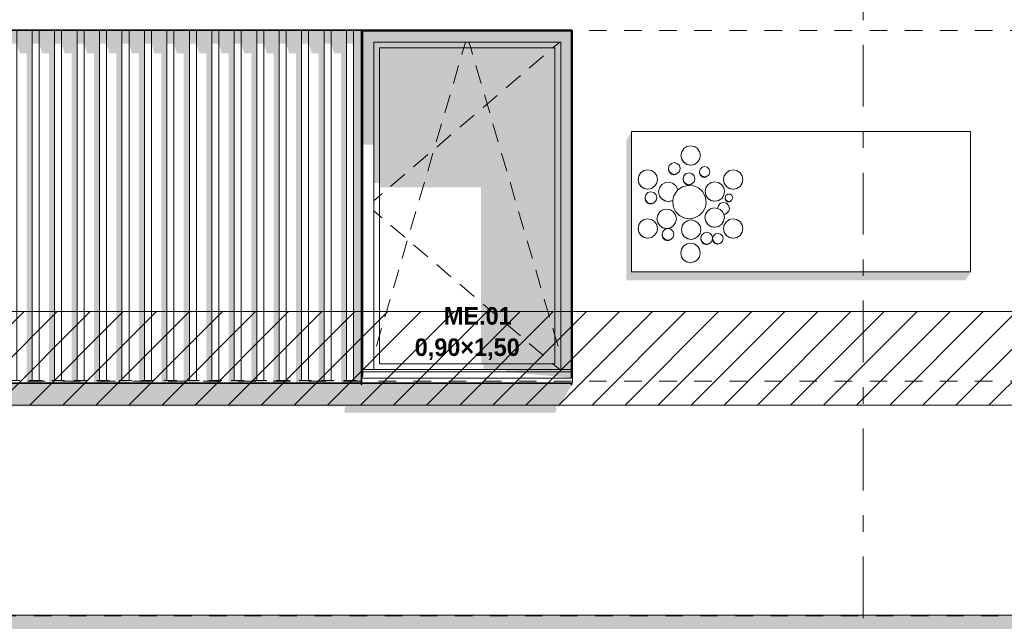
# Model space of a CAD drawing. Header units: millimetres. Extents: x -62337 to -23489, y -53000 to 10500.
# Tile 5 of 34: x -57976 to -53767, y -26 to 2546. Entities that reach past the tile are written whole.
import ezdxf
from ezdxf.enums import TextEntityAlignment as Align

# ---------------------------------------------------------------- set-up
doc = ezdxf.new("R2010")
doc.units = ezdxf.units.MM
doc.header["$MEASUREMENT"] = 0
doc.linetypes.add('_TIRET COURT 1', pattern=[150, 75, -75])
doc.linetypes.add('Axe', pattern=[546.805537, 264.583325, -105.833328, 70.555556, -105.833328])
for name, color, linetype in [('Nouveau_0', 7, 'Continuous'), ('Nouveau_2D - Dessin général', 7, 'Continuous'), ('Nouveau_2D - Etiquettes 50ème', 7, 'Continuous'), ('Nouveau__Constr - Poutres', 7, 'Continuous'), ('Nouveau__Grille structurelle (axe_trame)', 7, 'Continuous'), ('Nouveau__Murs ext - Bardages', 7, 'Continuous'), ('Nouveau__Murs ext - Périphériques', 7, 'Continuous'), ('Nouveau_Exter - Environnement', 7, 'Continuous'), ('Nouveau_Fenêtres Archicad', 7, 'Continuous')]:
    doc.layers.add(name, color=color, linetype=linetype)
doc.styles.add('STYLE_GENERE_1', font='arial.ttf')
doc.styles.add('STYLE_GENERE_2', font='GOTHIC.TTF')

# ---------------------------------------------------------------- blocks, each defined once
blk = doc.blocks.new('Élément de coupe_5')
at = {"layer": 'Nouveau__Murs ext - Périphériques', "linetype": 'Continuous', "lineweight": 13}
for points in [[(-57976.5, 2499.8), (-57976.5, 2402.4), (-57946.8, 2402.4), (-57946.8, 992.8), (-57889.3, 992.8), (-57880.5, 1002.8), (-57935.7, 1002.8), (-57935.7, 2499.8)], [(-57880.5, 2499.8), (-57880.5, 2402.4), (-57850.8, 2402.4), (-57850.8, 992.8), (-57793.3, 992.8), (-57784.5, 1002.8), (-57839.7, 1002.8), (-57839.7, 2499.8)], [(-57784.5, 2402.4), (-57754.8, 2402.4), (-57754.8, 992.8), (-57697.3, 992.8), (-57688.5, 1002.8), (-57743.7, 1002.8), (-57743.7, 2499.8), (-57784.5, 2499.8)], [(-57688.5, 2499.8), (-57688.5, 2402.4), (-57658.8, 2402.4), (-57658.8, 992.8), (-57601.3, 992.8), (-57592.5, 1002.8), (-57647.7, 1002.8), (-57647.7, 2499.8)], [(-57592.5, 2402.4), (-57562.8, 2402.4), (-57562.8, 992.8), (-57505.3, 992.8), (-57496.5, 1002.8), (-57551.7, 1002.8), (-57551.7, 2499.8), (-57592.5, 2499.8)], [(-57455.7, 2499.8), (-57496.5, 2499.8), (-57496.5, 2402.4), (-57466.8, 2402.4), (-57466.8, 992.8), (-57409.3, 992.8), (-57400.5, 1002.8), (-57455.7, 1002.8)], [(-57400.5, 2499.8), (-57400.5, 2402.4), (-57370.8, 2402.4), (-57370.8, 992.8), (-57313.3, 992.8), (-57304.5, 1002.8), (-57359.7, 1002.8), (-57359.7, 2499.8)], [(-57263.7, 2499.8), (-57304.5, 2499.8), (-57304.5, 2402.4), (-57274.8, 2402.4), (-57274.8, 992.8), (-57217.3, 992.8), (-57208.5, 1002.8), (-57263.7, 1002.8)], [(-57208.5, 2499.8), (-57208.5, 2402.4), (-57178.8, 2402.4), (-57178.8, 992.8), (-57121.3, 992.8), (-57112.5, 1002.8), (-57167.7, 1002.8), (-57167.7, 2499.8)], [(-57112.5, 2402.4), (-57082.8, 2402.4), (-57082.8, 992.8), (-57025.3, 992.8), (-57016.5, 1002.8), (-57071.7, 1002.8), (-57071.7, 2499.8), (-57112.5, 2499.8)], [(-56975.7, 2499.8), (-57016.5, 2499.8), (-57016.5, 2402.4), (-56986.8, 2402.4), (-56986.8, 992.8), (-56929.3, 992.8), (-56920.5, 1002.8), (-56975.7, 1002.8)], [(-56920.5, 2402.4), (-56890.8, 2402.4), (-56890.8, 992.8), (-56833.3, 992.8), (-56824.5, 1002.8), (-56879.7, 1002.8), (-56879.7, 2499.8), (-56920.5, 2499.8)], [(-56824.5, 2402.4), (-56794.8, 2402.4), (-56794.8, 992.8), (-56737.3, 992.8), (-56728.5, 1002.8), (-56783.7, 1002.8), (-56783.7, 2499.8), (-56824.5, 2499.8)], [(-56728.5, 2499.8), (-56728.5, 2402.4), (-56698.8, 2402.4), (-56698.8, 992.8), (-56641.3, 992.8), (-56632.5, 1002.8), (-56687.7, 1002.8), (-56687.7, 2499.8)], [(-56632.5, 2499.8), (-56632.5, 2402.4), (-56602.8, 2402.4), (-56602.8, 992.8), (-56516.1, 992.8), (-56516.1, 2499.8), (-56536.5, 2499.8), (-56536.5, 1002.8), (-56591.7, 1002.8), (-56591.7, 2499.8)], [(-56513.1, 2402.4), (-56513, 2402.4), (-56513, 2499.8), (-56513.1, 2499.8)], [(-55382.1, 2030.7), (-55382.1, 1430.7), (-53931.8, 1430.7), (-53910.8, 1467.3), (-55361.1, 1467.3), (-55361.1, 2067.3)], [(-56513.1, 1019.9), (-56513.1, 992.8), (-55619.1, 992.8), (-55619.1, 993.4), (-56513, 993.4), (-56513, 1020)], [(-60238, 989.8), (-60238, 892.4), (-59062.6, 892.4), (-59066.5, 885.3), (-59066.5, 865.3), (-58166.5, 865.3), (-58159.5, 887.5), (-58165.3, 887.5), (-58162.6, 892.4), (-58155, 892.4), (-58155, 887.5), (-58152, 887.5), (-58149.2, 892.4), (-56582.6, 892.4), (-56586.5, 885.3), (-56586.5, 865.3), (-55686.5, 865.3), (-55679.5, 887.5), (-55685.3, 887.5), (-55682.6, 892.4), (-55675, 892.4), (-55675, 887.5), (-55672, 887.5), (-55616.1, 984.9), (-55619.1, 984.9), (-55619.1, 989.8), (-56513.1, 989.8), (-56513.1, 984.9), (-56516.1, 984.9), (-56516.1, 989.8), (-58096.1, 989.8), (-58096.1, 984.9), (-58099.1, 984.9), (-58099.1, 989.8), (-58993.1, 989.8), (-58993.1, 984.9), (-58996.1, 984.9), (-58996.1, 989.8)]]:
    blk.add_hatch(color=7, dxfattribs=at).paths.add_polyline_path(points)
at = {"layer": 'Nouveau__Murs ext - Périphériques', "color": 7, "linetype": 'Continuous', "lineweight": 5}
blk.add_line((-53460, 0), (-60238, 0), dxfattribs=at)
blk = doc.blocks.new('Élément de coupe_31')
at = {"layer": 'Nouveau_Fenêtres Archicad', "linetype": 'Continuous', "lineweight": 13}
for points in [[(-56512.8, 2499.8), (-56513, 2499.8), (-56513, 2402.4), (-56510, 2402.4), (-56510, 2497)], [(-56512.8, 2499.8), (-56510, 2497), (-55619.1, 2497), (-55619.1, 2499.8)], [(-56510, 2497), (-56510, 2450), (-56463, 2450), (-55663, 2450), (-55619.1, 2450), (-55619.1, 2497)], [(-55616.1, 2497), (-55616.1, 2450), (-55616, 2450), (-55616, 2497)], [(-56463, 2450), (-56510, 2450), (-56510, 2011.7), (-56463, 2011.7)], [(-55663, 2450), (-56463, 2450), (-56463, 2425), (-56438, 2425), (-55688, 2425), (-55663, 2425)], [(-55619.1, 2450), (-55663, 2450), (-55663, 1050), (-55619.1, 1050)], [(-55616.1, 2450), (-55616.1, 1050), (-55616, 1050), (-55616, 2450)], [(-56463, 2425), (-56463, 1846.9), (-56438, 1846.9), (-56438, 2425)], [(-56438, 1828.6), (-56004.1, 1828.6), (-56004.1, 1075), (-55688, 1075), (-55688, 2425), (-56438, 2425)], [(-55688, 1075), (-55663, 1075), (-55663, 2425), (-55688, 2425)], [(-55663, 1075), (-55993.6, 1075), (-55993.6, 1050), (-55663, 1050)], [(-55898.3, 1050), (-55898.3, 1040), (-55619.1, 1040), (-55619.1, 1050)], [(-55898.3, 1040), (-55619.1, 1015), (-55619.1, 1040)], [(-55616.1, 1050), (-55616.1, 1040), (-55616, 1040), (-55616, 1050)], [(-55616, 1020), (-55616, 1040), (-55616.1, 1040), (-55616.1, 1020)]]:
    blk.add_hatch(color=7, dxfattribs=at).paths.add_polyline_path(points)
at = {"layer": 'Nouveau_Fenêtres Archicad', "color": 7, "linetype": 'Continuous', "lineweight": 13}
for p, q in [((-56513, 2499.8), (-56513, 1020)), ((-56510, 1020), (-56510, 2497)), ((-56510, 2497), (-55619.1, 2497)), ((-55613, 2500), (-55616.1, 2500)), ((-55616, 2497), (-55616, 1020)), ((-55613, 1020), (-55613, 2500)), ((-56463, 1050), (-56463, 2450)), ((-56463, 2450), (-55663, 2450)), ((-56077.7, 2425), (-56070.3, 2450)), ((-56048.3, 2425), (-56055.7, 2450)), ((-55667.3, 2450), (-55696.6, 2425)), ((-55663, 2450), (-55663, 1050)), ((-56438, 1075), (-56438, 2425)), ((-56438, 2425), (-55688, 2425)), ((-56085.5, 2398.2), (-56077.7, 2425)), ((-56040.5, 2398.2), (-56048.3, 2425)), ((-55696.6, 2425), (-55698.9, 2423.1)), ((-55688, 2425), (-55688, 1075)), ((-56085.8, 2397.3), (-56085.5, 2398.2)), ((-56040.2, 2397.3), (-56040.5, 2398.2)), ((-55736.9, 2390.6), (-55797.8, 2338.7)), ((-56122.3, 2272.5), (-56099.8, 2349.3)), ((-56003.7, 2272.5), (-56026.2, 2349.3)), ((-55835.8, 2306.3), (-55896.7, 2254.4)), ((-56158.9, 2147.8), (-56136.4, 2224.5)), ((-55934.7, 2221.9), (-55995.6, 2170)), ((-55967.1, 2147.8), (-55989.6, 2224.5)), ((-56033.6, 2137.5), (-56094.5, 2085.6)), ((-56195.5, 2023), (-56173, 2099.8)), ((-55930.5, 2023), (-55953, 2099.8)), ((-56132.5, 2053.2), (-56193.4, 2001.3)), ((-56231.5, 1968.8), (-56292.3, 1916.9)), ((-56232, 1898.3), (-56209.5, 1975)), ((-55894, 1898.3), (-55916.5, 1975)), ((-56330.4, 1884.5), (-56391.2, 1832.5)), ((-56268.6, 1773.5), (-56246.1, 1850.3)), ((-55857.4, 1773.5), (-55879.9, 1850.3)), ((-56438, 1792.6), (-56463, 1771.3)), ((-56427.1, 1801.9), (-56438, 1792.6)), ((-56438, 1707.4), (-56463, 1728.7)), ((-56427.1, 1698.1), (-56438, 1707.4)), ((-56305.2, 1648.8), (-56282.7, 1725.5)), ((-55820.8, 1648.8), (-55843.3, 1725.5)), ((-56330.4, 1615.5), (-56391.2, 1667.5)), ((-56341.7, 1524), (-56319.2, 1600.8)), ((-55784.3, 1524), (-55806.8, 1600.8)), ((-56231.5, 1531.2), (-56292.3, 1583.1)), ((-56378.3, 1399.3), (-56355.8, 1476)), ((-56132.5, 1446.8), (-56193.4, 1498.7)), ((-55747.7, 1399.3), (-55770.2, 1476)), ((-56033.6, 1362.5), (-56094.5, 1414.4)), ((-56414.9, 1274.5), (-56392.4, 1351.3)), ((-55711.1, 1274.5), (-55733.6, 1351.3)), ((-55934.7, 1278.1), (-55995.6, 1330)), ((-56438, 1195.6), (-56428.9, 1226.5)), ((-55835.8, 1193.7), (-55896.7, 1245.6)), ((-55688, 1195.6), (-55697.1, 1226.5)), ((-56451.4, 1149.8), (-56438, 1195.6)), ((-55674.6, 1149.8), (-55688, 1195.6)), ((-55736.9, 1109.4), (-55797.8, 1161.3)), ((-55688, 1075), (-56438, 1075)), ((-55696.6, 1075), (-55698.9, 1076.9)), ((-55667.3, 1050), (-55696.6, 1075)), ((-56510, 1020), (-56513, 1020)), ((-56513, 1020), (-56513, 1013.4)), ((-56513, 1013.4), (-56513, 993.4)), ((-56513, 1013.4), (-55613, 1013.4)), ((-56510, 1050), (-55619.1, 1050)), ((-56510, 1040), (-55619.1, 1040)), ((-55616, 1020), (-55613, 1020)), ((-55613, 1020), (-55613, 1013.4)), ((-55613, 1013.4), (-55613, 993.4)), ((-56513, 993.4), (-55613, 993.4))]:
    blk.add_line(p, q, dxfattribs=at)
blk = doc.blocks.new('Élément de coupe_75')
at = {"layer": 'Nouveau__Murs ext - Bardages', "color": 7, "linetype": 'Continuous', "lineweight": 13}
for p, q in [((-60358, 2502.8), (-55616.1, 2502.8)), ((-58096.1, 2499.8), (-56516.1, 2499.8)), ((-56513.1, 2499.8), (-55619.1, 2499.8)), ((-55616.1, 2502.8), (-55616.1, 2501.3))]:
    blk.add_line(p, q, dxfattribs=at)
blk = doc.blocks.new('Élément de coupe_76')
at = {"layer": 'Nouveau__Murs ext - Bardages', "color": 7, "linetype": 'Continuous', "lineweight": 13}
for p, q in [((-55619.1, 2501.3), (-55616.1, 2501.3)), ((-55619.1, 2499.8), (-55619.1, 2501.3)), ((-55619.1, 1015), (-55619.1, 2499.8)), ((-55616.1, 1015), (-55616.1, 2501.3)), ((-55619.1, 992.8), (-55619.1, 993.4)), ((-55619.1, 984.9), (-55619.1, 989.8)), ((-55619.1, 984.9), (-55616.1, 984.9)), ((-55616.1, 984.9), (-55616.1, 993.4))]:
    blk.add_line(p, q, dxfattribs=at)
blk = doc.blocks.new('Élément de coupe_77')
at = {"layer": 'Nouveau__Murs ext - Bardages', "linetype": 'Continuous', "lineweight": 13}
for points in [[(-56526.8, 989.8), (-56516.1, 989.8), (-56516.1, 992.8), (-56525.1, 992.8)], [(-56513.1, 989.8), (-55626.8, 989.8), (-55625.1, 992.8), (-56513.1, 992.8)]]:
    blk.add_hatch(color=7, dxfattribs=at).paths.add_polyline_path(points)
at = {"layer": 'Nouveau__Murs ext - Bardages', "color": 7, "linetype": 'Continuous', "lineweight": 13}
for p, q in [((-58096.1, 992.8), (-56516.1, 992.8)), ((-58096.1, 989.8), (-56516.1, 989.8)), ((-56513.1, 992.8), (-55619.1, 992.8)), ((-56513.1, 989.8), (-55619.1, 989.8)), ((-55619.1, 989.8), (-55619.1, 992.8))]:
    blk.add_line(p, q, dxfattribs=at)
blk = doc.blocks.new('Élément de coupe_79')
at = {"layer": 'Nouveau__Murs ext - Bardages', "linetype": 'Continuous', "lineweight": 13}
blk.add_hatch(color=7, dxfattribs=at).paths.add_polyline_path([(-56513.1, 1014.9), (-56516.1, 1009.4), (-56516.1, 984.9), (-56513.1, 984.9)])
at = {"layer": 'Nouveau__Murs ext - Bardages', "color": 7, "linetype": 'Continuous', "lineweight": 13}
for p, q in [((-56516.1, 2501.3), (-56513.1, 2501.3)), ((-56516.1, 2499.8), (-56516.1, 2501.3)), ((-56516.1, 992.8), (-56516.1, 2499.8)), ((-56513.1, 2499.8), (-56513.1, 2501.3)), ((-56513.1, 992.8), (-56513.1, 2499.8)), ((-56516.1, 989.8), (-56516.1, 992.8)), ((-56516.1, 984.9), (-56516.1, 989.8)), ((-56516.1, 984.9), (-56513.1, 984.9)), ((-56513.1, 989.8), (-56513.1, 992.8)), ((-56513.1, 984.9), (-56513.1, 989.8))]:
    blk.add_line(p, q, dxfattribs=at)
blk = doc.blocks.new('Élément de coupe_81')
at = {"layer": 'Nouveau__Murs ext - Bardages', "linetype": 'Continuous', "lineweight": 13}
for points in [[(-58085.1, 2499.8), (-58096.1, 2499.8), (-58096.1, 2443.7), (-58085.1, 2443.7)], [(-58085.1, 2443.7), (-58072.5, 2402.4), (-58072.5, 2499.8), (-58085.1, 2499.8)], [(-58031.7, 1002.8), (-58019.1, 1002.8), (-58019.1, 2499.8), (-58031.7, 2499.8)], [(-58019.1, 2443.7), (-57989.1, 2443.7), (-57989.1, 2499.8), (-58019.1, 2499.8)], [(-57976.5, 2499.8), (-57989.1, 2499.8), (-57989.1, 2443.7), (-57976.5, 2402.4)], [(-57935.7, 1002.8), (-57923.1, 1002.8), (-57923.1, 2499.8), (-57935.7, 2499.8)], [(-57893.1, 2499.8), (-57923.1, 2499.8), (-57923.1, 2443.7), (-57893.1, 2443.7)], [(-57880.5, 2499.8), (-57893.1, 2499.8), (-57893.1, 2443.7), (-57880.5, 2402.4)], [(-57839.7, 1002.8), (-57827.1, 1002.8), (-57827.1, 2499.8), (-57839.7, 2499.8)], [(-57797.1, 2499.8), (-57827.1, 2499.8), (-57827.1, 2443.7), (-57797.1, 2443.7)], [(-57784.5, 2499.8), (-57797.1, 2499.8), (-57797.1, 2443.7), (-57784.5, 2402.4)], [(-57743.7, 1002.8), (-57731.1, 1002.8), (-57731.1, 2499.8), (-57743.7, 2499.8)], [(-57701.1, 2499.8), (-57731.1, 2499.8), (-57731.1, 2443.7), (-57701.1, 2443.7)], [(-57701.1, 2443.7), (-57688.5, 2402.4), (-57688.5, 2499.8), (-57701.1, 2499.8)], [(-57647.7, 1002.8), (-57635.1, 1002.8), (-57635.1, 2499.8), (-57647.7, 2499.8)], [(-57635.1, 2443.7), (-57605.1, 2443.7), (-57605.1, 2499.8), (-57635.1, 2499.8)], [(-57605.1, 2443.7), (-57592.5, 2402.4), (-57592.5, 2499.8), (-57605.1, 2499.8)], [(-57551.7, 1002.8), (-57539.1, 1002.8), (-57539.1, 2499.8), (-57551.7, 2499.8)], [(-57539.1, 2443.7), (-57509.1, 2443.7), (-57509.1, 2499.8), (-57539.1, 2499.8)], [(-57509.1, 2443.7), (-57496.5, 2402.4), (-57496.5, 2499.8), (-57509.1, 2499.8)], [(-57455.7, 1002.8), (-57443.1, 1002.8), (-57443.1, 2499.8), (-57455.7, 2499.8)], [(-57413.1, 2499.8), (-57443.1, 2499.8), (-57443.1, 2443.7), (-57413.1, 2443.7)], [(-57400.5, 2499.8), (-57413.1, 2499.8), (-57413.1, 2443.7), (-57400.5, 2402.4)], [(-57359.7, 1002.8), (-57347.1, 1002.8), (-57347.1, 2499.8), (-57359.7, 2499.8)], [(-57317.1, 2499.8), (-57347.1, 2499.8), (-57347.1, 2443.7), (-57317.1, 2443.7)], [(-57304.5, 2499.8), (-57317.1, 2499.8), (-57317.1, 2443.7), (-57304.5, 2402.4)], [(-57263.7, 1002.8), (-57251.1, 1002.8), (-57251.1, 2499.8), (-57263.7, 2499.8)], [(-57221.1, 2499.8), (-57251.1, 2499.8), (-57251.1, 2443.7), (-57221.1, 2443.7)], [(-57208.5, 2499.8), (-57221.1, 2499.8), (-57221.1, 2443.7), (-57208.5, 2402.4)], [(-57167.7, 1002.8), (-57155.1, 1002.8), (-57155.1, 2499.8), (-57167.7, 2499.8)], [(-57125.1, 2499.8), (-57155.1, 2499.8), (-57155.1, 2443.7), (-57125.1, 2443.7)], [(-57125.1, 2443.7), (-57112.5, 2402.4), (-57112.5, 2499.8), (-57125.1, 2499.8)], [(-57071.7, 1002.8), (-57059.1, 1002.8), (-57059.1, 2499.8), (-57071.7, 2499.8)], [(-57059.1, 2443.7), (-57029.1, 2443.7), (-57029.1, 2499.8), (-57059.1, 2499.8)], [(-57029.1, 2443.7), (-57016.5, 2402.4), (-57016.5, 2499.8), (-57029.1, 2499.8)], [(-56975.7, 1002.8), (-56963.1, 1002.8), (-56963.1, 2499.8), (-56975.7, 2499.8)], [(-56933.1, 2499.8), (-56963.1, 2499.8), (-56963.1, 2443.7), (-56933.1, 2443.7)], [(-56933.1, 2443.7), (-56920.5, 2402.4), (-56920.5, 2499.8), (-56933.1, 2499.8)], [(-56879.7, 1002.8), (-56867.1, 1002.8), (-56867.1, 2499.8), (-56879.7, 2499.8)], [(-56867.1, 2443.7), (-56837.1, 2443.7), (-56837.1, 2499.8), (-56867.1, 2499.8)], [(-56824.5, 2499.8), (-56837.1, 2499.8), (-56837.1, 2443.7), (-56824.5, 2402.4)], [(-56783.7, 1002.8), (-56771.1, 1002.8), (-56771.1, 2499.8), (-56783.7, 2499.8)], [(-56741.1, 2499.8), (-56771.1, 2499.8), (-56771.1, 2443.7), (-56741.1, 2443.7)], [(-56728.5, 2499.8), (-56741.1, 2499.8), (-56741.1, 2443.7), (-56728.5, 2402.4)], [(-56687.7, 1002.8), (-56675.1, 1002.8), (-56675.1, 2499.8), (-56687.7, 2499.8)], [(-56645.1, 2499.8), (-56675.1, 2499.8), (-56675.1, 2443.7), (-56645.1, 2443.7)], [(-56632.5, 2499.8), (-56645.1, 2499.8), (-56645.1, 2443.7), (-56632.5, 2402.4)], [(-56591.7, 1002.8), (-56579.1, 1002.8), (-56579.1, 2499.8), (-56591.7, 2499.8)], [(-56549.1, 2499.8), (-56579.1, 2499.8), (-56579.1, 2443.7), (-56549.1, 2443.7)], [(-56549.1, 2499.8), (-56549.1, 2443.7), (-56548.8, 2442.8), (-56548.8, 1002.8), (-56536.5, 1002.8), (-56536.5, 2499.8)]]:
    blk.add_hatch(color=7, dxfattribs=at).paths.add_polyline_path(points)
at = {"layer": 'Nouveau__Murs ext - Bardages', "color": 7, "linetype": 'Continuous', "lineweight": 13}
for p, q in [((-58085.1, 1002.8), (-58085.1, 2499.8)), ((-58019.1, 1002.8), (-58019.1, 2499.8)), ((-57989.1, 1002.8), (-57989.1, 2499.8)), ((-57923.1, 1002.8), (-57923.1, 2499.8)), ((-57893.1, 1002.8), (-57893.1, 2499.8)), ((-57827.1, 1002.8), (-57827.1, 2499.8)), ((-57797.1, 1002.8), (-57797.1, 2499.8)), ((-57731.1, 1002.8), (-57731.1, 2499.8)), ((-57701.1, 1002.8), (-57701.1, 2499.8)), ((-57635.1, 1002.8), (-57635.1, 2499.8)), ((-57605.1, 1002.8), (-57605.1, 2499.8)), ((-57539.1, 1002.8), (-57539.1, 2499.8)), ((-57509.1, 1002.8), (-57509.1, 2499.8)), ((-57443.1, 1002.8), (-57443.1, 2499.8)), ((-57413.1, 1002.8), (-57413.1, 2499.8)), ((-57347.1, 1002.8), (-57347.1, 2499.8)), ((-57317.1, 1002.8), (-57317.1, 2499.8)), ((-57251.1, 1002.8), (-57251.1, 2499.8)), ((-57221.1, 1002.8), (-57221.1, 2499.8)), ((-57155.1, 1002.8), (-57155.1, 2499.8)), ((-57125.1, 1002.8), (-57125.1, 2499.8)), ((-57059.1, 1002.8), (-57059.1, 2499.8)), ((-57029.1, 1002.8), (-57029.1, 2499.8)), ((-56963.1, 1002.8), (-56963.1, 2499.8)), ((-56933.1, 1002.8), (-56933.1, 2499.8)), ((-56867.1, 1002.8), (-56867.1, 2499.8)), ((-56837.1, 1002.8), (-56837.1, 2499.8)), ((-56771.1, 1002.8), (-56771.1, 2499.8)), ((-56741.1, 1002.8), (-56741.1, 2499.8)), ((-56675.1, 1002.8), (-56675.1, 2499.8)), ((-56645.1, 1002.8), (-56645.1, 2499.8)), ((-56579.1, 1002.8), (-56579.1, 2499.8)), ((-56549.1, 1002.8), (-56549.1, 2499.8)), ((-58093, 1002.8), (-58085.1, 1002.8)), ((-58085.1, 1002.8), (-58072.5, 1002.8)), ((-58031.7, 1002.8), (-58019.1, 1002.8)), ((-58019.1, 1002.8), (-57989.1, 1002.8)), ((-57989.1, 1002.8), (-57976.5, 1002.8)), ((-57935.7, 1002.8), (-57923.1, 1002.8)), ((-57923.1, 1002.8), (-57893.1, 1002.8)), ((-57893.1, 1002.8), (-57880.5, 1002.8)), ((-57839.7, 1002.8), (-57827.1, 1002.8)), ((-57827.1, 1002.8), (-57797.1, 1002.8)), ((-57797.1, 1002.8), (-57784.5, 1002.8)), ((-57743.7, 1002.8), (-57731.1, 1002.8)), ((-57731.1, 1002.8), (-57701.1, 1002.8)), ((-57701.1, 1002.8), (-57688.5, 1002.8)), ((-57647.7, 1002.8), (-57635.1, 1002.8)), ((-57635.1, 1002.8), (-57605.1, 1002.8)), ((-57605.1, 1002.8), (-57592.5, 1002.8)), ((-57551.7, 1002.8), (-57539.1, 1002.8)), ((-57539.1, 1002.8), (-57509.1, 1002.8)), ((-57509.1, 1002.8), (-57496.5, 1002.8)), ((-57455.7, 1002.8), (-57443.1, 1002.8)), ((-57443.1, 1002.8), (-57413.1, 1002.8)), ((-57413.1, 1002.8), (-57400.5, 1002.8)), ((-57359.7, 1002.8), (-57347.1, 1002.8)), ((-57347.1, 1002.8), (-57317.1, 1002.8)), ((-57317.1, 1002.8), (-57304.5, 1002.8)), ((-57263.7, 1002.8), (-57251.1, 1002.8)), ((-57251.1, 1002.8), (-57221.1, 1002.8)), ((-57221.1, 1002.8), (-57208.5, 1002.8)), ((-57167.7, 1002.8), (-57155.1, 1002.8)), ((-57155.1, 1002.8), (-57125.1, 1002.8)), ((-57125.1, 1002.8), (-57112.5, 1002.8)), ((-57071.7, 1002.8), (-57059.1, 1002.8)), ((-57059.1, 1002.8), (-57029.1, 1002.8)), ((-57029.1, 1002.8), (-57016.5, 1002.8)), ((-56975.7, 1002.8), (-56963.1, 1002.8)), ((-56963.1, 1002.8), (-56933.1, 1002.8)), ((-56933.1, 1002.8), (-56920.5, 1002.8)), ((-56879.7, 1002.8), (-56867.1, 1002.8)), ((-56867.1, 1002.8), (-56837.1, 1002.8)), ((-56837.1, 1002.8), (-56824.5, 1002.8)), ((-56783.7, 1002.8), (-56771.1, 1002.8)), ((-56771.1, 1002.8), (-56741.1, 1002.8)), ((-56741.1, 1002.8), (-56728.5, 1002.8)), ((-56687.7, 1002.8), (-56675.1, 1002.8)), ((-56675.1, 1002.8), (-56645.1, 1002.8)), ((-56645.1, 1002.8), (-56632.5, 1002.8)), ((-56591.7, 1002.8), (-56579.1, 1002.8)), ((-56579.1, 1002.8), (-56549.1, 1002.8)), ((-56549.1, 1002.8), (-56536.5, 1002.8))]:
    blk.add_line(p, q, dxfattribs=at)
blk = doc.blocks.new('Élément de coupe_99')
at = {"layer": 'Nouveau__Constr - Poutres', "color": 7, "linetype": 'Continuous', "lineweight": 13}
for p, q in [((-55146.2, 1981.3), (-55149.3, 1965.5)), ((-55137.2, 1994.8), (-55146.2, 1981.3)), ((-55123.7, 2003.8), (-55137.2, 1994.8)), ((-55107.9, 2006.9), (-55123.7, 2003.8)), ((-55092, 2003.8), (-55107.9, 2006.9)), ((-55078.5, 1994.8), (-55092, 2003.8)), ((-55069.5, 1981.3), (-55078.5, 1994.8)), ((-55066.4, 1965.5), (-55069.5, 1981.3)), ((-55149.3, 1965.5), (-55146.2, 1949.6)), ((-55146.2, 1949.6), (-55137.2, 1936.1)), ((-55078.5, 1936.1), (-55069.5, 1949.6)), ((-55069.5, 1949.6), (-55066.4, 1965.5)), ((-55307, 1901.1), (-55320.4, 1892.1)), ((-55291.1, 1904.3), (-55307, 1901.1)), ((-55275.2, 1901.1), (-55291.1, 1904.3)), ((-55261.8, 1892.1), (-55275.2, 1901.1)), ((-55199.5, 1922.2), (-55202.9, 1909.5)), ((-55202.9, 1909.5), (-55199.5, 1896.8)), ((-55190.2, 1931.4), (-55199.5, 1922.2)), ((-55199.5, 1896.8), (-55190.2, 1887.5)), ((-55177.6, 1934.8), (-55190.2, 1931.4)), ((-55164.9, 1931.4), (-55177.6, 1934.8)), ((-55155.6, 1922.2), (-55164.9, 1931.4)), ((-55164.9, 1887.5), (-55155.6, 1896.8)), ((-55152.2, 1909.5), (-55155.6, 1922.2)), ((-55155.6, 1896.8), (-55152.2, 1909.5)), ((-55137.2, 1936.1), (-55123.7, 1927.1)), ((-55123.7, 1927.1), (-55107.9, 1924)), ((-55107.9, 1924), (-55092, 1927.1)), ((-55092, 1927.1), (-55078.5, 1936.1)), ((-55067.3, 1906.6), (-55070.3, 1895.4)), ((-55070.3, 1895.4), (-55067.3, 1884.2)), ((-55059.1, 1914.7), (-55067.3, 1906.6)), ((-55047.9, 1917.7), (-55059.1, 1914.7)), ((-55036.8, 1914.7), (-55047.9, 1917.7)), ((-55028.6, 1906.6), (-55036.8, 1914.7)), ((-55025.6, 1895.4), (-55028.6, 1906.6)), ((-55028.6, 1884.2), (-55025.6, 1895.4)), ((-54941.6, 1900.5), (-54955, 1891.5)), ((-54925.7, 1903.7), (-54941.6, 1900.5)), ((-54909.8, 1900.5), (-54925.7, 1903.7)), ((-54896.4, 1891.5), (-54909.8, 1900.5)), ((-55329.4, 1878.6), (-55332.6, 1862.8)), ((-55332.6, 1862.8), (-55329.4, 1846.9)), ((-55320.4, 1892.1), (-55329.4, 1878.6)), ((-55252.8, 1878.6), (-55261.8, 1892.1)), ((-55249.6, 1862.8), (-55252.8, 1878.6)), ((-55252.8, 1846.9), (-55249.6, 1862.8)), ((-55190.2, 1887.5), (-55177.6, 1884.1)), ((-55177.6, 1884.1), (-55164.9, 1887.5)), ((-55136.8, 1878.1), (-55140.2, 1865.5)), ((-55140.2, 1865.5), (-55136.8, 1852.8)), ((-55127.5, 1887.4), (-55136.8, 1878.1)), ((-55136.8, 1852.8), (-55127.5, 1843.5)), ((-55114.8, 1890.8), (-55127.5, 1887.4)), ((-55102.2, 1887.4), (-55114.8, 1890.8)), ((-55092.9, 1878.1), (-55102.2, 1887.4)), ((-55102.2, 1843.5), (-55092.9, 1852.8)), ((-55089.5, 1865.5), (-55092.9, 1878.1)), ((-55092.9, 1852.8), (-55089.5, 1865.5)), ((-55067.3, 1884.2), (-55059.1, 1876.1)), ((-55059.1, 1876.1), (-55047.9, 1873.1)), ((-55047.9, 1873.1), (-55036.8, 1876.1)), ((-55036.8, 1876.1), (-55028.6, 1884.2)), ((-55004.3, 1852.3), (-55020.2, 1849.1)), ((-54988.5, 1849.1), (-55004.3, 1852.3)), ((-54964, 1878.1), (-54967.2, 1862.2)), ((-54967.2, 1862.2), (-54964, 1846.3)), ((-54955, 1891.5), (-54964, 1878.1)), ((-54887.4, 1878.1), (-54896.4, 1891.5)), ((-54884.2, 1862.2), (-54887.4, 1878.1)), ((-54887.4, 1846.3), (-54884.2, 1862.2)), ((-55329.4, 1846.9), (-55320.4, 1833.4)), ((-55320.4, 1833.4), (-55307, 1824.5)), ((-55307, 1824.5), (-55291.1, 1821.3)), ((-55291.1, 1821.3), (-55275.2, 1824.5)), ((-55275.2, 1824.5), (-55261.8, 1833.4)), ((-55261.8, 1833.4), (-55252.8, 1846.9)), ((-55241.1, 1826.5), (-55244.8, 1809.5)), ((-55230.9, 1840.5), (-55241.1, 1826.5)), ((-55215.9, 1849), (-55230.9, 1840.5)), ((-55198.6, 1850.8), (-55215.9, 1849)), ((-55182.2, 1845.3), (-55198.6, 1850.8)), ((-55169.5, 1833.6), (-55182.2, 1845.3)), ((-55173.3, 1804.5), (-55162.6, 1817.7)), ((-55162.6, 1817.7), (-55169.5, 1833.6)), ((-55143, 1831.1), (-55162.6, 1817.7)), ((-55120, 1837.3), (-55143, 1831.1)), ((-55127.5, 1843.5), (-55114.8, 1840.1)), ((-55096.3, 1835.7), (-55120, 1837.3)), ((-55114.8, 1840.1), (-55102.2, 1843.5)), ((-55074.4, 1826.4), (-55096.3, 1835.7)), ((-55056.8, 1810.5), (-55074.4, 1826.4)), ((-55045.4, 1789.6), (-55056.8, 1810.5)), ((-55042.7, 1826.7), (-55045.8, 1810.8)), ((-55045.8, 1810.8), (-55042.7, 1794.9)), ((-55033.7, 1840.1), (-55042.7, 1826.7)), ((-55020.2, 1849.1), (-55033.7, 1840.1)), ((-54975, 1840.1), (-54988.5, 1849.1)), ((-54966, 1826.7), (-54975, 1840.1)), ((-54962.9, 1810.8), (-54966, 1826.7)), ((-54966, 1794.9), (-54962.9, 1810.8)), ((-54964, 1846.3), (-54955, 1832.9)), ((-54955, 1832.9), (-54941.6, 1823.9)), ((-54941.6, 1823.9), (-54925.7, 1820.7)), ((-54925.7, 1820.7), (-54909.8, 1823.9)), ((-54909.8, 1823.9), (-54896.4, 1832.9)), ((-54896.4, 1832.9), (-54887.4, 1846.3)), ((-55299.6, 1797.4), (-55303, 1784.8)), ((-55303, 1784.8), (-55299.6, 1772.1)), ((-55290.3, 1806.7), (-55299.6, 1797.4)), ((-55299.6, 1772.1), (-55290.3, 1762.8)), ((-55277.7, 1810.1), (-55290.3, 1806.7)), ((-55265, 1806.7), (-55277.7, 1810.1)), ((-55255.7, 1797.4), (-55265, 1806.7)), ((-55265, 1762.8), (-55255.7, 1772.1)), ((-55252.3, 1784.8), (-55255.7, 1797.4)), ((-55255.7, 1772.1), (-55252.3, 1784.8)), ((-55244.8, 1809.5), (-55241.3, 1793)), ((-55241.3, 1793), (-55231.6, 1779.2)), ((-55231.6, 1779.2), (-55217.2, 1770.5)), ((-55217.2, 1770.5), (-55200.4, 1768.2)), ((-55200.4, 1768.2), (-55184.2, 1772.7)), ((-55184.2, 1772.7), (-55184.5, 1766.1)), ((-55184.2, 1772.7), (-55180.7, 1789.3)), ((-55180.7, 1789.3), (-55173.3, 1804.5)), ((-55041.4, 1766.1), (-55045.4, 1789.6)), ((-55042.7, 1794.9), (-55033.7, 1781.5)), ((-55033.7, 1781.5), (-55020.2, 1772.5)), ((-55020.2, 1772.5), (-55004.3, 1769.3)), ((-55004.3, 1769.3), (-54988.5, 1772.5)), ((-54988.5, 1772.5), (-54975, 1781.5)), ((-54975, 1781.5), (-54966, 1794.9)), ((-54957.6, 1794.1), (-54960.8, 1784.4)), ((-54960.8, 1784.4), (-54957.6, 1774.8)), ((-54949.5, 1800), (-54957.6, 1794.1)), ((-54957.6, 1774.8), (-54949.5, 1768.9)), ((-54939.3, 1800), (-54949.5, 1800)), ((-54949.5, 1768.9), (-54939.3, 1768.9)), ((-54931.2, 1794.1), (-54939.3, 1800)), ((-54939.3, 1768.9), (-54931.2, 1774.8)), ((-54928, 1784.4), (-54931.2, 1794.1)), ((-54931.2, 1774.8), (-54928, 1784.4)), ((-55290.3, 1762.8), (-55277.7, 1759.4)), ((-55277.7, 1759.4), (-55265, 1762.8)), ((-55226.1, 1733.1), (-55239.6, 1724.1)), ((-55210.2, 1736.2), (-55226.1, 1733.1)), ((-55194.4, 1733.1), (-55210.2, 1736.2)), ((-55180.9, 1724.1), (-55194.4, 1733.1)), ((-55184.5, 1766.1), (-55181, 1744)), ((-55181, 1744), (-55170.8, 1724.1)), ((-55055.1, 1724.1), (-55044.9, 1744)), ((-55044.9, 1744), (-55041.4, 1766.1)), ((-55035.4, 1727.7), (-55043.7, 1714.7)), ((-55023, 1736.9), (-55035.4, 1727.7)), ((-55008, 1740.8), (-55023, 1736.9)), ((-54992.7, 1739.1), (-55008, 1740.8)), ((-54989.3, 1751.7), (-54992.7, 1739.1)), ((-54981.4, 1733.5), (-54992.7, 1739.1)), ((-54980, 1761), (-54989.3, 1751.7)), ((-54972.2, 1724.8), (-54981.4, 1733.5)), ((-54967.4, 1764.4), (-54980, 1761)), ((-54954.7, 1761), (-54967.4, 1764.4)), ((-54945.4, 1751.7), (-54954.7, 1761)), ((-54954, 1717.5), (-54945.2, 1726.7)), ((-54942, 1739.1), (-54945.4, 1751.7)), ((-54945.2, 1726.7), (-54942, 1739.1)), ((-55307, 1691.6), (-55320.4, 1682.6)), ((-55291.1, 1694.7), (-55307, 1691.6)), ((-55275.2, 1691.6), (-55291.1, 1694.7)), ((-55261.8, 1682.6), (-55275.2, 1691.6)), ((-55248.5, 1710.6), (-55251.7, 1694.8)), ((-55251.7, 1694.8), (-55248.5, 1678.9)), ((-55239.6, 1724.1), (-55248.5, 1710.6)), ((-55171.9, 1710.6), (-55180.9, 1724.1)), ((-55168.7, 1694.8), (-55171.9, 1710.6)), ((-55171.9, 1678.9), (-55168.7, 1694.8)), ((-55170.8, 1724.1), (-55155, 1708.3)), ((-55155, 1708.3), (-55135.1, 1698.1)), ((-55122, 1686.4), (-55135.5, 1677.4)), ((-55135.1, 1698.1), (-55112.9, 1694.6)), ((-55106.1, 1689.5), (-55122, 1686.4)), ((-55112.9, 1694.6), (-55090.8, 1698.1)), ((-55090.2, 1686.4), (-55106.1, 1689.5)), ((-55090.8, 1698.1), (-55070.9, 1708.3)), ((-55076.8, 1677.4), (-55090.2, 1686.4)), ((-55070.9, 1708.3), (-55055.1, 1724.1)), ((-55043.7, 1714.7), (-55046.6, 1699.5)), ((-55046.6, 1699.5), (-55043.4, 1683.6)), ((-54966.1, 1713.7), (-54972.2, 1724.8)), ((-54966.8, 1683.6), (-54963.6, 1699.5)), ((-54966.1, 1713.7), (-54954, 1717.5)), ((-54963.6, 1699.5), (-54966.1, 1713.7)), ((-54941.6, 1691), (-54955, 1682)), ((-54925.7, 1694.1), (-54941.6, 1691)), ((-54909.8, 1691), (-54925.7, 1694.1)), ((-54896.4, 1682), (-54909.8, 1691)), ((-55329.4, 1669.1), (-55332.6, 1653.2)), ((-55332.6, 1653.2), (-55329.4, 1637.4)), ((-55320.4, 1682.6), (-55329.4, 1669.1)), ((-55252.8, 1669.1), (-55261.8, 1682.6)), ((-55249.6, 1653.2), (-55252.8, 1669.1)), ((-55252.8, 1637.4), (-55249.6, 1653.2)), ((-55248.5, 1678.9), (-55239.6, 1665.4)), ((-55239.6, 1665.4), (-55226.1, 1656.4)), ((-55217.2, 1649.8), (-55226.5, 1640.5)), ((-55226.1, 1656.4), (-55210.2, 1653.3)), ((-55204.5, 1653.2), (-55217.2, 1649.8)), ((-55210.2, 1653.3), (-55194.4, 1656.4)), ((-55191.9, 1649.8), (-55204.5, 1653.2)), ((-55194.4, 1656.4), (-55180.9, 1665.4)), ((-55182.6, 1640.5), (-55191.9, 1649.8)), ((-55180.9, 1665.4), (-55171.9, 1678.9)), ((-55144.4, 1663.9), (-55147.6, 1648)), ((-55147.6, 1648), (-55144.4, 1632.2)), ((-55135.5, 1677.4), (-55144.4, 1663.9)), ((-55067.8, 1663.9), (-55076.8, 1677.4)), ((-55064.6, 1648), (-55067.8, 1663.9)), ((-55067.8, 1632.2), (-55064.6, 1648)), ((-55043.4, 1683.6), (-55034.4, 1670.1)), ((-55034.4, 1670.1), (-55021, 1661.2)), ((-55021, 1661.2), (-55005.1, 1658)), ((-55005.1, 1658), (-54989.2, 1661.2)), ((-54989.2, 1661.2), (-54975.8, 1670.1)), ((-54975.8, 1670.1), (-54966.8, 1683.6)), ((-54964, 1668.5), (-54967.2, 1652.7)), ((-54967.2, 1652.7), (-54964, 1636.8)), ((-54955, 1682), (-54964, 1668.5)), ((-54887.4, 1668.5), (-54896.4, 1682)), ((-54884.2, 1652.7), (-54887.4, 1668.5)), ((-54887.4, 1636.8), (-54884.2, 1652.7)), ((-55329.4, 1637.4), (-55320.4, 1623.9)), ((-55320.4, 1623.9), (-55307, 1614.9)), ((-55307, 1614.9), (-55291.1, 1611.8)), ((-55291.1, 1611.8), (-55275.2, 1614.9)), ((-55275.2, 1614.9), (-55261.8, 1623.9)), ((-55261.8, 1623.9), (-55252.8, 1637.4)), ((-55226.5, 1640.5), (-55229.9, 1627.8)), ((-55229.9, 1627.8), (-55226.5, 1615.2)), ((-55226.5, 1615.2), (-55217.2, 1605.9)), ((-55217.2, 1605.9), (-55204.5, 1602.5)), ((-55204.5, 1602.5), (-55191.9, 1605.9)), ((-55191.9, 1605.9), (-55182.6, 1615.2)), ((-55179.2, 1627.8), (-55182.6, 1640.5)), ((-55182.6, 1615.2), (-55179.2, 1627.8)), ((-55144.4, 1632.2), (-55135.5, 1618.7)), ((-55135.5, 1618.7), (-55122, 1609.7)), ((-55122, 1609.7), (-55106.1, 1606.6)), ((-55106.1, 1606.6), (-55090.2, 1609.7)), ((-55090.2, 1609.7), (-55076.8, 1618.7)), ((-55076.8, 1618.7), (-55067.8, 1632.2)), ((-55061.1, 1623.9), (-55064.5, 1611.2)), ((-55064.5, 1611.2), (-55061.2, 1598.7)), ((-55051.8, 1633.2), (-55061.1, 1623.9)), ((-55039.1, 1636.6), (-55051.8, 1633.2)), ((-55026.5, 1633.2), (-55039.1, 1636.6)), ((-55017.2, 1623.9), (-55026.5, 1633.2)), ((-55017.7, 1597.8), (-55013.8, 1610.2)), ((-55013.8, 1611.2), (-55017.2, 1623.9)), ((-55010.4, 1622.1), (-55013.8, 1611.2)), ((-55013.8, 1610.2), (-55013.8, 1611.2)), ((-55013.8, 1610.2), (-55010.8, 1599)), ((-55002.1, 1629.9), (-55010.4, 1622.1)), ((-54991, 1632.5), (-55002.1, 1629.9)), ((-54980.1, 1629.4), (-54991, 1632.5)), ((-54972.1, 1621.2), (-54980.1, 1629.4)), ((-54972.2, 1599.1), (-54969.2, 1610.2)), ((-54969.2, 1610.2), (-54972.1, 1621.2)), ((-54964, 1636.8), (-54955, 1623.3)), ((-54955, 1623.3), (-54941.6, 1614.3)), ((-54941.6, 1614.3), (-54925.7, 1611.2)), ((-54925.7, 1611.2), (-54909.8, 1614.3)), ((-54909.8, 1614.3), (-54896.4, 1623.3)), ((-54896.4, 1623.3), (-54887.4, 1636.8)), ((-55146.8, 1564.3), (-55150, 1548.4)), ((-55137.8, 1577.7), (-55146.8, 1564.3)), ((-55124.4, 1586.7), (-55137.8, 1577.7)), ((-55108.5, 1589.9), (-55124.4, 1586.7)), ((-55092.6, 1586.7), (-55108.5, 1589.9)), ((-55079.2, 1577.7), (-55092.6, 1586.7)), ((-55070.2, 1564.3), (-55079.2, 1577.7)), ((-55067, 1548.4), (-55070.2, 1564.3)), ((-55061.2, 1598.7), (-55052.1, 1589.5)), ((-55052.1, 1589.5), (-55039.7, 1585.9)), ((-55039.7, 1585.9), (-55027.1, 1588.9)), ((-55027.1, 1588.9), (-55017.7, 1597.8)), ((-55010.8, 1599), (-55002.6, 1590.9)), ((-55002.6, 1590.9), (-54991.5, 1587.9)), ((-54991.5, 1587.9), (-54980.3, 1590.9)), ((-54980.3, 1590.9), (-54972.2, 1599.1)), ((-55150, 1548.4), (-55146.8, 1532.5)), ((-55146.8, 1532.5), (-55137.8, 1519.1)), ((-55137.8, 1519.1), (-55124.4, 1510.1)), ((-55092.6, 1510.1), (-55079.2, 1519.1)), ((-55079.2, 1519.1), (-55070.2, 1532.5)), ((-55070.2, 1532.5), (-55067, 1548.4)), ((-55124.4, 1510.1), (-55108.5, 1506.9)), ((-55108.5, 1506.9), (-55092.6, 1510.1))]:
    blk.add_line(p, q, dxfattribs=at)
blk = doc.blocks.new('Élément de coupe_100')
at = {"layer": 'Nouveau__Murs ext - Périphériques', "linetype": 'Continuous', "lineweight": 13}
for points in [[(-55151.4, 1961.8), (-55148.3, 1945.9), (-55139.3, 1932.5), (-55125.8, 1923.5), (-55110, 1920.3), (-55094.1, 1923.5), (-55080.6, 1932.5), (-55071.6, 1945.9), (-55069.5, 1949.6), (-55078.5, 1936.1), (-55092, 1927.1), (-55107.9, 1924), (-55123.7, 1927.1), (-55137.2, 1936.1), (-55146.2, 1949.6), (-55149.3, 1965.5), (-55146.2, 1981.3), (-55148.3, 1977.7)], [(-55201.6, 1918.5), (-55205, 1905.8), (-55201.6, 1893.2), (-55192.3, 1883.9), (-55179.7, 1880.5), (-55167, 1883.9), (-55157.7, 1893.2), (-55155.6, 1896.8), (-55164.9, 1887.5), (-55177.6, 1884.1), (-55190.2, 1887.5), (-55199.5, 1896.8), (-55202.9, 1909.5), (-55199.5, 1922.2)], [(-55072.4, 1891.7), (-55069.4, 1880.6), (-55061.2, 1872.4), (-55050, 1869.4), (-55038.9, 1872.4), (-55030.7, 1880.6), (-55028.6, 1884.2), (-55036.8, 1876.1), (-55047.9, 1873.1), (-55059.1, 1876.1), (-55067.3, 1884.2), (-55070.3, 1895.4), (-55067.3, 1906.6), (-55069.4, 1902.9)], [(-55331.5, 1875), (-55334.7, 1859.1), (-55331.5, 1843.2), (-55322.5, 1829.8), (-55309.1, 1820.8), (-55293.2, 1817.6), (-55277.3, 1820.8), (-55263.9, 1829.8), (-55254.9, 1843.2), (-55252.8, 1846.9), (-55261.8, 1833.4), (-55275.2, 1824.5), (-55291.1, 1821.3), (-55307, 1824.5), (-55320.4, 1833.4), (-55329.4, 1846.9), (-55332.6, 1862.8), (-55329.4, 1878.6)], [(-55142.3, 1861.8), (-55138.9, 1849.1), (-55129.6, 1839.9), (-55120.1, 1837.3), (-55120, 1837.3), (-55115, 1837), (-55104.3, 1839.9), (-55095, 1849.1), (-55092.9, 1852.8), (-55102.2, 1843.5), (-55114.8, 1840.1), (-55127.5, 1843.5), (-55136.8, 1852.8), (-55140.2, 1865.5), (-55136.8, 1878.1), (-55138.9, 1874.5)], [(-54966.1, 1874.4), (-54969.3, 1858.6), (-54966.1, 1842.7), (-54957.1, 1829.2), (-54943.7, 1820.2), (-54927.8, 1817.1), (-54911.9, 1820.2), (-54898.5, 1829.2), (-54889.5, 1842.7), (-54887.4, 1846.3), (-54896.4, 1832.9), (-54909.8, 1823.9), (-54925.7, 1820.7), (-54941.6, 1823.9), (-54955, 1832.9), (-54964, 1846.3), (-54967.2, 1862.2), (-54964, 1878.1)], [(-55243.2, 1822.8), (-55246.9, 1805.9), (-55243.4, 1789.3), (-55233.7, 1775.6), (-55219.3, 1766.8), (-55202.5, 1764.5), (-55186.3, 1769), (-55186.6, 1762.5), (-55183.1, 1740.4), (-55172.9, 1720.4), (-55157.1, 1704.6), (-55137.2, 1694.4), (-55115, 1690.9), (-55092.9, 1694.4), (-55073, 1704.6), (-55057.2, 1720.4), (-55055.1, 1724.1), (-55070.9, 1708.3), (-55090.8, 1698.1), (-55112.9, 1694.6), (-55135.1, 1698.1), (-55155, 1708.3), (-55170.8, 1724.1), (-55181, 1744), (-55184.5, 1766.1), (-55184.2, 1772.7), (-55200.4, 1768.2), (-55217.2, 1770.5), (-55231.6, 1779.2), (-55241.3, 1793), (-55244.8, 1809.5), (-55241.1, 1826.5)], [(-55044.8, 1823), (-55047.9, 1807.1), (-55044.8, 1791.3), (-55035.8, 1777.8), (-55022.3, 1768.8), (-55006.4, 1765.7), (-54990.6, 1768.8), (-54977.1, 1777.8), (-54968.1, 1791.3), (-54966, 1794.9), (-54975, 1781.5), (-54988.5, 1772.5), (-55004.3, 1769.3), (-55020.2, 1772.5), (-55033.7, 1781.5), (-55042.7, 1794.9), (-55045.8, 1810.8), (-55042.7, 1826.7)], [(-55305.1, 1781.1), (-55301.7, 1768.4), (-55292.4, 1759.2), (-55279.8, 1755.8), (-55267.1, 1759.2), (-55257.8, 1768.4), (-55255.7, 1772.1), (-55265, 1762.8), (-55277.7, 1759.4), (-55290.3, 1762.8), (-55299.6, 1772.1), (-55303, 1784.8), (-55299.6, 1797.4), (-55301.7, 1793.8)], [(-54962.9, 1780.8), (-54959.7, 1771.2), (-54951.6, 1765.2), (-54941.4, 1765.2), (-54933.3, 1771.2), (-54931.2, 1774.8), (-54939.3, 1768.9), (-54949.5, 1768.9), (-54957.6, 1774.8), (-54960.8, 1784.4), (-54957.6, 1794.1), (-54959.7, 1790.4)], [(-54993.8, 1739.2), (-54992.7, 1739.1), (-54989.3, 1751.7), (-54991.4, 1748.1)], [(-54954, 1717.5), (-54966.1, 1713.7), (-54965.6, 1710.9), (-54956.1, 1713.9), (-54947.3, 1723.1), (-54945.2, 1726.7)], [(-55250.6, 1707), (-55253.8, 1691.1), (-55250.6, 1675.2), (-55241.7, 1661.8), (-55228.2, 1652.8), (-55215.5, 1650.2), (-55204.5, 1653.2), (-55200.2, 1652), (-55196.5, 1652.8), (-55183, 1661.8), (-55174, 1675.2), (-55171.9, 1678.9), (-55180.9, 1665.4), (-55194.4, 1656.4), (-55210.2, 1653.3), (-55226.1, 1656.4), (-55239.6, 1665.4), (-55248.5, 1678.9), (-55251.7, 1694.8), (-55248.5, 1710.6)], [(-55048.7, 1695.8), (-55045.5, 1679.9), (-55036.5, 1666.5), (-55023.1, 1657.5), (-55007.2, 1654.3), (-54991.3, 1657.5), (-54977.9, 1666.5), (-54968.9, 1679.9), (-54966.8, 1683.6), (-54975.8, 1670.1), (-54989.2, 1661.2), (-55005.1, 1658), (-55021, 1661.2), (-55034.4, 1670.1), (-55043.4, 1683.6), (-55046.6, 1699.5), (-55043.7, 1714.7), (-55045.8, 1711)], [(-55331.5, 1665.4), (-55334.7, 1649.6), (-55331.5, 1633.7), (-55322.5, 1620.2), (-55309.1, 1611.3), (-55293.2, 1608.1), (-55277.3, 1611.3), (-55263.9, 1620.2), (-55254.9, 1633.7), (-55252.8, 1637.4), (-55261.8, 1623.9), (-55275.2, 1614.9), (-55291.1, 1611.8), (-55307, 1614.9), (-55320.4, 1623.9), (-55329.4, 1637.4), (-55332.6, 1653.2), (-55329.4, 1669.1)], [(-55146.5, 1660.2), (-55149.7, 1644.4), (-55146.5, 1628.5), (-55137.6, 1615), (-55124.1, 1606.1), (-55108.2, 1602.9), (-55092.3, 1606.1), (-55078.9, 1615), (-55069.9, 1628.5), (-55067.8, 1632.2), (-55076.8, 1618.7), (-55090.2, 1609.7), (-55106.1, 1606.6), (-55122, 1609.7), (-55135.5, 1618.7), (-55144.4, 1632.2), (-55147.6, 1648), (-55144.4, 1663.9)], [(-54969.3, 1649), (-54966.1, 1633.1), (-54957.1, 1619.7), (-54943.7, 1610.7), (-54927.8, 1607.5), (-54911.9, 1610.7), (-54898.5, 1619.7), (-54889.5, 1633.1), (-54887.4, 1636.8), (-54896.4, 1623.3), (-54909.8, 1614.3), (-54925.7, 1611.2), (-54941.6, 1614.3), (-54955, 1623.3), (-54964, 1636.8), (-54967.2, 1652.7), (-54964, 1668.5), (-54966.1, 1664.9)], [(-55228.6, 1636.8), (-55232, 1624.2), (-55228.6, 1611.5), (-55219.3, 1602.2), (-55206.6, 1598.8), (-55194, 1602.2), (-55184.7, 1611.5), (-55182.6, 1615.2), (-55191.9, 1605.9), (-55204.5, 1602.5), (-55217.2, 1605.9), (-55226.5, 1615.2), (-55229.9, 1627.8), (-55226.5, 1640.5)], [(-55063.2, 1620.2), (-55066.6, 1607.6), (-55063.3, 1595), (-55054.2, 1585.8), (-55041.8, 1582.2), (-55029.2, 1585.3), (-55019.8, 1594.1), (-55017.7, 1597.8), (-55027.1, 1588.9), (-55039.7, 1585.9), (-55052.1, 1589.5), (-55061.2, 1598.7), (-55064.5, 1611.2), (-55061.1, 1623.9)], [(-55013.8, 1610.2), (-55015.5, 1604.8), (-55012.9, 1595.4), (-55004.7, 1587.2), (-54993.6, 1584.2), (-54982.4, 1587.2), (-54974.3, 1595.4), (-54972.2, 1599.1), (-54980.3, 1590.9), (-54991.5, 1587.9), (-55002.6, 1590.9), (-55010.8, 1599)], [(-55012.5, 1618.4), (-55014.2, 1612.9), (-55013.8, 1611.2), (-55010.4, 1622.1)], [(-55152.1, 1544.7), (-55148.9, 1528.9), (-55139.9, 1515.4), (-55126.5, 1506.4), (-55110.6, 1503.3), (-55094.7, 1506.4), (-55081.3, 1515.4), (-55072.3, 1528.9), (-55070.2, 1532.5), (-55079.2, 1519.1), (-55092.6, 1510.1), (-55108.5, 1506.9), (-55124.4, 1510.1), (-55137.8, 1519.1), (-55146.8, 1532.5), (-55150, 1548.4), (-55146.8, 1564.3), (-55148.9, 1560.6)]]:
    blk.add_hatch(color=7, dxfattribs=at).paths.add_polyline_path(points)
at = {"layer": 'Nouveau__Murs ext - Périphériques', "color": 7, "linetype": 'Continuous', "lineweight": 5}
for p, q in [((-53910.8, 2067.3), (-55361.1, 2067.3)), ((-55361.1, 1467.3), (-55361.1, 2067.3)), ((-53910.8, 1467.3), (-53910.8, 2067.3)), ((-53910.8, 1467.3), (-55361.1, 1467.3))]:
    blk.add_line(p, q, dxfattribs=at)
blk = doc.blocks.new('Élément de coupe_220')
at = {"layer": 'Nouveau_Exter - Environnement', "linetype": 'Continuous', "lineweight": 13}
blk.add_hatch(color=7, dxfattribs=at).paths.add_polyline_path([(-59978, 0), (-59978, -1000), (-59968, -1000), (-59968, -50), (-59488, -50), (-59488, -122.1), (-53569, -122.1), (-53569, -216.7), (-53566, -216.7), (-53496, -94.6), (-53496, -67.9), (-53457, 0)])
blk = doc.blocks.new('Marque grille standard[1]', base_point=(-54370, 10000))
at = {"layer": 'Nouveau__Grille structurelle (axe_trame)', "color": 1, "linetype": 'Axe', "lineweight": 20}
blk.add_line((-54370, 9000), (-54370, -3000), dxfattribs=at)
at = {"layer": 'Nouveau__Grille structurelle (axe_trame)', "color": 7, "lineweight": 13, "style": 'STYLE_GENERE_1'}
for tag, p in [('AC_MarkerText_1_0', (-54370, 10337.5)), ('AC_MarkerText_1_1', (-54370, -4162.5))]:
    blk.add_attdef(tag, text='', height=175, rotation=360, dxfattribs=at).set_placement(p, align=Align.TOP_CENTER)

msp = doc.modelspace()

# ---------------------------------------------------------------- hatches: boundary and pattern name
at = {"layer": 'Nouveau_0', "linetype": 'Continuous', "lineweight": 0}
h = msp.add_hatch(dxfattribs=at)
h.set_pattern_fill('Blocs_maçonnerie', color=112, style=0, pattern_type=2)
h.set_pattern_definition([(45, (0, 0), (-70.71068, 70.71068), [])])
h.paths.add_polyline_path([(-60620.2, 1297.6), (-24117.2, 1297.6), (-24117.2, 897.6), (-60620.2, 897.6)])

# ---------------------------------------------------------------- linework, layer by layer
at = {"layer": 'Nouveau_0', "color": 112, "linetype": 'Continuous', "lineweight": 0, "flags": 128}
msp.add_lwpolyline([(-60620.2, 1297.6), (-24117.2, 1297.6), (-24117.2, 897.6), (-60620.2, 897.6)], close=True, dxfattribs=at)
at = {"layer": 'Nouveau_2D - Dessin général', "color": 7, "linetype": '_TIRET COURT 1', "lineweight": 13}
for p, q in [((-24117.2, 2500), (-60975, 2500)), ((-24117.2, 1000), (-60975, 1000)), ((-43291, -2.4), (-62067.9, -2.4))]:
    msp.add_line(p, q, dxfattribs=at)

# ---------------------------------------------------------------- block references
at = {"layer": 'Nouveau__Constr - Poutres', "lineweight": 0}
msp.add_blockref('Élément de coupe_99', (0, 0), dxfattribs=at)
at = {"layer": 'Nouveau__Grille structurelle (axe_trame)', "color": 7, "linetype": 'Continuous', "lineweight": 13}
msp.add_blockref('Marque grille standard[1]', (-54370, 10000), dxfattribs=at)
at = {"layer": 'Nouveau__Murs ext - Bardages', "lineweight": 0}
for name in ['Élément de coupe_75', 'Élément de coupe_81', 'Élément de coupe_79', 'Élément de coupe_76', 'Élément de coupe_77']:
    msp.add_blockref(name, (0, 0), dxfattribs=at)
at = {"layer": 'Nouveau__Murs ext - Périphériques', "lineweight": 0}
for name in ['Élément de coupe_5', 'Élément de coupe_100']:
    msp.add_blockref(name, (0, 0), dxfattribs=at)
at = {"layer": 'Nouveau_Exter - Environnement', "lineweight": 0}
msp.add_blockref('Élément de coupe_220', (0, 0), dxfattribs=at)
at = {"layer": 'Nouveau_Fenêtres Archicad', "lineweight": 0}
msp.add_blockref('Élément de coupe_31', (0, 0), dxfattribs=at)

# ---------------------------------------------------------------- texts
at = {"layer": 'Nouveau_2D - Etiquettes 50ème', "color": 7, "linetype": 'Continuous', "lineweight": 13, "insert": (-56063, 1091.1), "char_height": 75, "attachment_point": 8, "line_spacing_factor": 1.071211, "style": 'STYLE_GENERE_2'}
msp.add_mtext('{\\fCentury Gothic|b1|i0|c0|p0;\\W3.23265; }{\\A1;\\fCentury Gothic|b1|i0|c0|p0;ME.01 }\\P{\\A1;\\fCentury Gothic|b1|i0|c0|p0;0,90×1,50}', dxfattribs=at)

doc.saveas('drawing.dxf')
